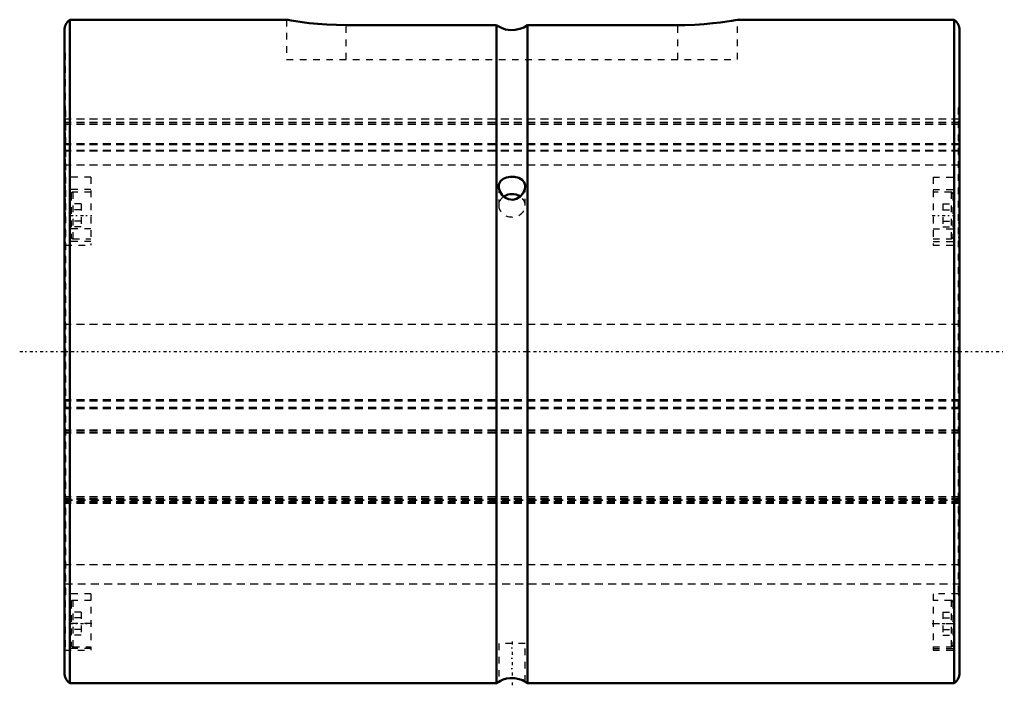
# Model space of a CAD drawing. Header units: millimetres. Extents: x -7 to 142, y -50 to 50.
import ezdxf

# ---------------------------------------------------------------- set-up
doc = ezdxf.new("R2010")
doc.units = ezdxf.units.MM
doc.linetypes.add('Center', pattern=[1.5, 0.45, -0.5, 0.05, -0.5])
doc.linetypes.add('Dashed', pattern=[2, 1, -1])
for name, color, linetype, lineweight in [('2d ConnectionPoints', 7, 'Continuous', 50), ('AM_0', 7, 'Continuous', 50), ('AM_7', 7, 'Center', 25), ('AM_9', 6, 'Dashed', 25)]:
    doc.layers.add(name, color=color, linetype=linetype, lineweight=lineweight)

# ---------------------------------------------------------------- blocks, each defined once
blk = doc.blocks.new('1_70L_cylinder_0_in_SLS70L1135_00__0')
at = {"layer": 'AM_0'}
for p, q in [((33.53, 50), (0.8, 50)), ((0.8, 50), (0.8, -50)), ((65.17, 49.18), (42.5, 49.18)), ((65.17, 49.18), (65.17, -50)), ((92.5, 49.18), (69.83, 49.18)), ((69.83, 49.18), (69.83, -50)), ((134.2, 50), (101.47, 50)), ((134.2, 50), (134.2, -50)), ((0, 48.4), (0, -48.4)), ((135, 48.4), (135, -48.4)), ((0.8, -50), (65.17, -50)), ((69.83, -50), (134.2, -50))]:
    blk.add_line(p, q, dxfattribs=at)
for points in [[(42.5, 49.18), (41.02, 49.21), (39.55, 49.27), (38.2, 49.37), (36.93, 49.5), (35.84, 49.63), (34.91, 49.77), (34.21, 49.88), (33.73, 49.96), (33.52, 50), (33.5, 50)], [(69.83, 49.18), (69.27, 48.84), (68.66, 48.6), (68, 48.45), (67.33, 48.43), (66.54, 48.54), (65.9, 48.76), (65.31, 49.08), (65.17, 49.18)], [(101.5, 50), (101.45, 49.99), (101.17, 49.94), (100.64, 49.85), (99.91, 49.74), (98.94, 49.6), (97.81, 49.47), (96.49, 49.35), (95.1, 49.25), (93.59, 49.2), (92.5, 49.18)], [(69.5, 24.89), (69.49, 25.06), (69.35, 25.51), (69.05, 25.87), (68.55, 26.16), (67.89, 26.31), (67.24, 26.33), (66.68, 26.23), (66.17, 26.02), (65.76, 25.67), (65.52, 25.15), (65.5, 24.89)], [(65.5, 24.89), (65.53, 24.6), (65.7, 24.08), (66.04, 23.57), (66.43, 23.22)], [(66.43, 23.22), (66.99, 22.95), (67.62, 22.88), (68.2, 23.02), (68.72, 23.34), (69.17, 23.84), (69.45, 24.48), (69.5, 24.89)], [(69.5, -49.79), (69.49, -49.78), (69.35, -49.7), (69.06, -49.55), (68.56, -49.37), (67.9, -49.23), (67.26, -49.22), (66.69, -49.3), (66.18, -49.45), (65.76, -49.64), (65.53, -49.77), (65.5, -49.79)]]:
    blk.add_lwpolyline(points, dxfattribs=at)
for centre, radius, start, end in [((2, 48.4), 2, 126.8699, 180), ((133, 48.4), 2, 0, 53.1301), ((2, -48.4), 2, 180, 233.1301), ((133, -48.4), 2, 306.8699, 360), ((67.5, -53.25), 4, 119.5581, 125.6266), ((67.5, -53.25), 4, 54.3734, 60.3853)]:
    blk.add_arc(centre, radius, start, end, dxfattribs=at)
blk.add_ellipse((67.5, 22), major_axis=(2, 0), ratio=0.866025, start_param=0.902412, end_param=2.231941, dxfattribs=at)
at = {"layer": 'AM_7'}
for p, q in [((0.85, 20.5), (4.15, 20.5)), ((130.85, 20.5), (134.15, 20.5)), ((-6.75, 0), (141.75, 0)), ((0.85, -41), (4.15, -41)), ((130.85, -41), (134.15, -41)), ((67.5, -43.7), (67.5, -50.3))]:
    blk.add_line(p, q, dxfattribs=at)
at = {"layer": 'AM_9'}
for p, q in [((33.5, 50), (33.5, 44)), ((42.5, 44), (42.5, 49.18)), ((92.5, 44), (92.5, 49.18)), ((101.5, 44), (101.5, 50)), ((0.1, 45), (0, 45)), ((0.1, 45), (0.1, 19.43)), ((135, 45), (134.9, 45)), ((134.9, 45), (134.9, 19.43)), ((33.5, 44), (101.5, 44)), ((0.2, 36.7), (0.1, 36.7)), ((0.2, 36.05), (0.1, 36.05)), ((0.2, -36.68), (0.2, 36.7)), ((134.9, 36.7), (134.8, 36.7)), ((134.8, 36.7), (134.8, -36.68)), ((134.8, 36.05), (134.9, 36.05)), ((134.8, 35), (0.2, 35)), ((134.8, 34.53), (0.2, 34.53)), ((134.8, 34.51), (0.2, 34.51)), ((134.8, 34.24), (0.2, 34.24)), ((134.8, 34.23), (0.2, 34.23)), ((0.2, 31.74), (0.1, 31.74)), ((134.8, 31.28), (0.2, 31.28)), ((134.8, 31.26), (0.2, 31.26)), ((134.8, 31.74), (134.9, 31.74)), ((134.8, 31.17), (0.2, 31.17)), ((134.8, 31.15), (0.2, 31.15)), ((134.8, 30.29), (0.2, 30.29)), ((134.8, 30.17), (0.2, 30.17)), ((0.2, 29.68), (0.1, 29.68)), ((134.8, 29.68), (134.9, 29.68)), ((134.8, 28.07), (0.2, 28.07)), ((4, 26.28), (0.1, 26.28)), ((4, 26.28), (4, 16)), ((131, 26.28), (131, 16)), ((131, 26.28), (134.9, 26.28)), ((4, 24.4), (0.1, 24.4)), ((4, 24), (1.25, 24)), ((1.25, 24), (1.25, 17)), ((65.5, 24.89), (65.5, 22)), ((65.5, 24.8), (65.5, 24.89)), ((69.5, 22), (69.5, 24.89)), ((131, 24.4), (134.9, 24.4)), ((133.75, 24), (131, 24)), ((133.75, 24), (133.75, 17)), ((1, 23.75), (1, 17.25)), ((134, 23.75), (134, 17.25)), ((2.5, 22.23), (1, 22.23)), ((2.5, 21.37), (1, 21.37)), ((2.5, 22.23), (2.5, 18.77)), ((132.5, 22.23), (134, 22.23)), ((132.5, 22.23), (132.5, 18.77)), ((132.5, 21.37), (134, 21.37)), ((0.1, 19.43), (0.2, 19.43)), ((2.5, 19.63), (1, 19.63)), ((132.5, 19.63), (134, 19.63)), ((134.8, 19.43), (134.9, 19.43)), ((0.1, 18.49), (0.1, -44.77)), ((4, 18.49), (0.1, 18.49)), ((2.5, 18.77), (1, 18.77)), ((131, 18.49), (134.9, 18.49)), ((132.5, 18.77), (134, 18.77)), ((134.9, 18.49), (134.9, -44.77)), ((0.2, 17.25), (0.1, 17.25)), ((4, 16.6), (0.1, 16.6)), ((1.25, 17), (4, 17)), ((131, 17), (133.75, 17)), ((131, 16.6), (134.9, 16.6)), ((134.8, 17.25), (134.9, 17.25)), ((0.1, 16), (4, 16)), ((131, 16), (134.9, 16)), ((0.2, 3.86), (0.1, 3.86)), ((134.8, 4.06), (0.2, 4.06)), ((134.8, 3.86), (134.9, 3.86)), ((0.2, -7.31), (0.1, -7.31)), ((134.8, -7.27), (0.2, -7.27)), ((134.8, -7.31), (134.9, -7.31)), ((134.8, -7.5), (0.2, -7.5)), ((134.8, -8.46), (0.2, -8.46)), ((134.8, -8.47), (0.2, -8.47)), ((134.8, -8.63), (0.2, -8.63)), ((134.8, -8.64), (0.2, -8.64)), ((134.8, -11.86), (0.2, -11.86)), ((0.2, -12.07), (0.1, -12.07)), ((134.8, -11.95), (0.2, -11.95)), ((134.8, -12.22), (0.2, -12.22)), ((134.8, -12.31), (0.2, -12.31)), ((134.8, -12.07), (134.9, -12.07)), ((134.8, -21.9), (0.2, -21.9)), ((134.8, -21.97), (0.2, -21.97)), ((134.8, -22.22), (0.2, -22.22)), ((134.8, -22.29), (0.2, -22.29)), ((134.8, -22.29), (0.2, -22.29)), ((0.2, -22.33), (134.8, -22.33)), ((134.8, -22.37), (0.2, -22.37)), ((0.2, -22.4), (134.8, -22.4)), ((134.8, -22.63), (0.2, -22.63)), ((134.8, -22.64), (0.2, -22.64)), ((134.8, -22.7), (0.2, -22.7)), ((134.8, -22.7), (0.2, -22.7)), ((134.8, -22.79), (0.2, -22.79)), ((134.8, -22.9), (0.2, -22.9)), ((0.2, -23.98), (0.1, -23.98)), ((0.2, -24.43), (0.1, -24.43)), ((134.8, -23.98), (134.9, -23.98)), ((134.8, -24.43), (134.9, -24.43)), ((134.8, -32.14), (0.2, -32.14)), ((0.2, -33.54), (0.1, -33.54)), ((134.8, -33.54), (134.9, -33.54)), ((0.2, -35), (134.8, -35)), ((0.2, -36.68), (0.1, -36.68)), ((4, -36.5), (0.2, -36.5)), ((4, -36.5), (4, -45)), ((134.8, -36.5), (131, -36.5)), ((131, -36.5), (131, -45)), ((134.8, -36.68), (134.9, -36.68)), ((1, -37.75), (1, -44.25)), ((4, -37.5), (1.25, -37.5)), ((1.25, -37.5), (1.25, -44.5)), ((133.75, -37.5), (131, -37.5)), ((133.75, -37.5), (133.75, -44.5)), ((134, -37.75), (134, -44.25)), ((2.5, -39.27), (1, -39.27)), ((2.5, -39.27), (2.5, -42.73)), ((132.5, -39.27), (134, -39.27)), ((132.5, -39.27), (132.5, -42.73)), ((4, -41), (0.1, -41)), ((2.5, -40.13), (1, -40.13)), ((131, -41), (134.9, -41)), ((132.5, -40.13), (134, -40.13)), ((2.5, -41.87), (1, -41.87)), ((2.5, -42.73), (1, -42.73)), ((132.5, -41.87), (134, -41.87)), ((132.5, -42.73), (134, -42.73)), ((1.25, -44.5), (4, -44.5)), ((65.5, -44), (65.5, -49.77)), ((69.5, -44), (65.5, -44)), ((69.5, -49.77), (69.5, -44)), ((131, -44.5), (133.75, -44.5)), ((0, -45), (4, -45)), ((4, -44.77), (0.1, -44.77)), ((131, -44.77), (134.9, -44.77)), ((131, -45), (135, -45)), ((66.26, -49.42), (66.41, -49.37))]:
    blk.add_line(p, q, dxfattribs=at)
for centre, start, end in [((1.25, 23.75), 90, 180), ((133.75, 23.75), 360, 90), ((1.25, 17.25), 180, 270), ((133.75, 17.25), 270, 0), ((1.25, -37.75), 90, 180), ((133.75, -37.75), 360, 90), ((1.25, -44.25), 180, 270), ((133.75, -44.25), 270, 0)]:
    blk.add_arc(centre, 0.25, start, end, dxfattribs=at)
for start_param, end_param in [(2.231941, 3.141593), (3.141593, 7.185597)]:
    blk.add_ellipse((67.5, 22), major_axis=(2, 0), ratio=0.866025, start_param=start_param, end_param=end_param, dxfattribs=at)
blk = doc.blocks.new('2_70_L135__0_in_SLS70L1135_00__0')
at = {"layer": 'AM_9'}
for p, q in [((135, 35), (0, 35)), ((135, 34.53), (0, 34.53)), ((135, 34.51), (0, 34.51)), ((135, 34.24), (0, 34.24)), ((135, 34.23), (0, 34.23)), ((135, 31.28), (0, 31.28)), ((135, 31.26), (0, 31.26)), ((135, 31.17), (0, 31.17)), ((135, 31.15), (0, 31.15)), ((135, 30.29), (0, 30.29)), ((135, 30.17), (0, 30.17)), ((135, 28.07), (0, 28.07)), ((135, 4.06), (0, 4.06)), ((135, -7.27), (0, -7.27)), ((135, -7.5), (0, -7.5)), ((135, -8.46), (0, -8.46)), ((135, -8.47), (0, -8.47)), ((135, -8.63), (0, -8.63)), ((135, -8.64), (0, -8.64)), ((135, -11.86), (0, -11.86)), ((135, -11.95), (0, -11.95)), ((135, -12.22), (0, -12.22)), ((135, -12.31), (0, -12.31)), ((135, -21.9), (0, -21.9)), ((135, -21.97), (0, -21.97)), ((135, -22.22), (0, -22.22)), ((135, -22.29), (0, -22.29)), ((135, -22.29), (0, -22.29)), ((0, -22.33), (135, -22.33)), ((135, -22.37), (0, -22.37)), ((0, -22.4), (135, -22.4)), ((135, -22.63), (0, -22.63)), ((135, -22.64), (0, -22.64)), ((135, -22.7), (0, -22.7)), ((135, -22.7), (0, -22.7)), ((135, -22.79), (0, -22.79)), ((135, -22.9), (0, -22.9)), ((135, -32.14), (0, -32.14)), ((0, -35), (135, -35))]:
    blk.add_line(p, q, dxfattribs=at)

msp = doc.modelspace()

# ---------------------------------------------------------------- linework, layer by layer
at = {"layer": '2d ConnectionPoints'}
msp.add_point((0, 0), dxfattribs=at)

# ---------------------------------------------------------------- block references
for name in ['1_70L_cylinder_0_in_SLS70L1135_00__0', '2_70_L135__0_in_SLS70L1135_00__0']:
    msp.add_blockref(name, (0, 0))

doc.saveas('drawing.dxf')
